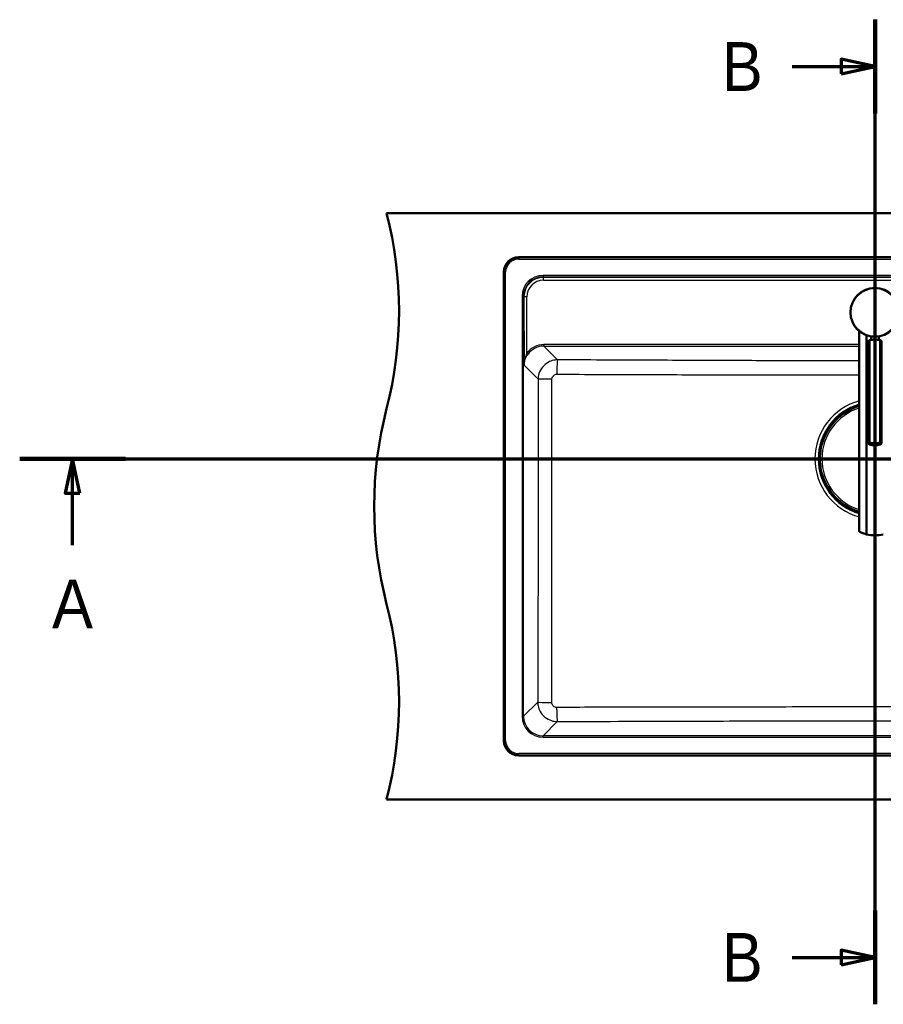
# Model space of a CAD drawing. Header units: millimetres. Extents: x 100 to 2000, y 93 to 4053.
# Tile 15 of 16: x 191 to 1075, y 3045 to 4053. Entities that reach past the tile are written whole.
import ezdxf

# ---------------------------------------------------------------- set-up
doc = ezdxf.new("R2010")
doc.units = ezdxf.units.MM
doc.header["$LTSCALE"] = 10
for name, color, linetype, lineweight in [('Section View Lines(ISO)', 7, 'Continuous', 70), ('Visible Edges(ISO)', 7, 'Continuous', 50), ('Visible Tangent Edges(ISO)', 7, 'Continuous', 25)]:
    doc.layers.add(name, color=color, linetype=linetype, lineweight=lineweight)
doc.styles.add('Text__5.0mm', font='arial.ttf', dxfattribs={"width": 0.9})

# ---------------------------------------------------------------- blocks, each defined once
blk = doc.blocks.new('2dTransSection0')
at = {"layer": 'Section View Lines(ISO)', "linetype": 'Continuous'}
for p, q in [((19.12, 360.35), (194.35, 360.35)), ((24.54, 360.35), (23.79, 356.85)), ((24.54, 356.85), (24.54, 360.35)), ((25.29, 356.85), (24.54, 360.35)), ((188.93, 360.35), (188.18, 356.85)), ((188.93, 356.85), (188.93, 360.35)), ((189.68, 356.85), (188.93, 360.35)), ((23.79, 356.85), (25.29, 356.85)), ((24.54, 351.5), (24.54, 356.85)), ((188.18, 356.85), (189.68, 356.85)), ((188.93, 351.5), (188.93, 356.85))]:
    blk.add_line(p, q, dxfattribs=at)
at = {"layer": 'Section View Lines(ISO)', "linetype": 'Continuous', "lineweight": 140}
for p, q in [((19.12, 360.35), (29.96, 360.35)), ((183.51, 360.35), (194.35, 360.35))]:
    blk.add_line(p, q, dxfattribs=at)
at = {"layer": 'Section View Lines(ISO)', "linetype": 'Continuous', "flags": 128}
for points in [[(25.29, 356.85), (24.54, 360.35), (23.79, 356.85), (25.29, 356.85)], [(189.68, 356.85), (188.93, 360.35), (188.18, 356.85), (189.68, 356.85)]]:
    blk.add_lwpolyline(points, dxfattribs=at)
at = {"layer": 'Section View Lines(ISO)'}
for points in [[(25.29, 356.85), (24.54, 360.35), (23.79, 356.85), (25.29, 356.85)], [(189.68, 356.85), (188.93, 360.35), (188.18, 356.85), (189.68, 356.85)]]:
    blk.add_solid(points, dxfattribs=at)
at = {"layer": 'Section View Lines(ISO)', "char_height": 5, "attachment_point": 7, "style": 'Text__5.0mm'}
for insert in [(22.43, 343), (186.82, 343)]:
    blk.add_mtext('A', dxfattribs=dict(at, insert=insert))
blk = doc.blocks.new('2dTransSection1')
at = {"layer": 'Section View Lines(ISO)', "linetype": 'Continuous'}
for p, q in [((106.68, 304.51), (106.68, 405.32)), ((106.68, 400.52), (103.18, 401.27)), ((103.18, 401.27), (103.18, 399.77)), ((98.19, 400.52), (103.18, 400.52)), ((103.18, 400.52), (106.68, 400.52)), ((103.18, 399.77), (106.68, 400.52)), ((106.68, 309.31), (103.18, 310.06)), ((103.18, 310.06), (103.18, 308.56)), ((98.19, 309.31), (103.18, 309.31)), ((103.18, 309.31), (106.68, 309.31)), ((103.18, 308.56), (106.68, 309.31))]:
    blk.add_line(p, q, dxfattribs=at)
at = {"layer": 'Section View Lines(ISO)', "linetype": 'Continuous', "lineweight": 140}
for p, q in [((106.68, 395.72), (106.68, 405.32)), ((106.68, 304.51), (106.68, 314.11))]:
    blk.add_line(p, q, dxfattribs=at)
at = {"layer": 'Section View Lines(ISO)', "linetype": 'Continuous', "flags": 128}
for points in [[(103.18, 399.77), (106.68, 400.52), (103.18, 401.27), (103.18, 399.77)], [(103.18, 308.56), (106.68, 309.31), (103.18, 310.06), (103.18, 308.56)]]:
    blk.add_lwpolyline(points, dxfattribs=at)
at = {"layer": 'Section View Lines(ISO)'}
for points in [[(103.18, 399.77), (106.68, 400.52), (103.18, 401.27), (103.18, 399.77)], [(103.18, 308.56), (106.68, 309.31), (103.18, 310.06), (103.18, 308.56)]]:
    blk.add_solid(points, dxfattribs=at)
at = {"layer": 'Section View Lines(ISO)', "char_height": 5, "attachment_point": 7, "style": 'Text__5.0mm'}
for insert in [(90.98, 398.02), (90.98, 306.81)]:
    blk.add_mtext('B', dxfattribs=dict(at, insert=insert))

msp = doc.modelspace()

# ---------------------------------------------------------------- linework, layer by layer
at = {"layer": 'Visible Edges(ISO)'}
for p, q in [((566.75, 3854.93), (1566.75, 3854.93)), ((1431.79, 3809.93), (701.72, 3809.93)), ((686.75, 3794.97), (686.75, 3314.9)), ((1050.48, 3734.29), (1050.48, 3529.04)), ((1057.89, 3730.02), (1057.89, 3526.24)), ((1059.7, 3619.73), (1059.7, 3723.42)), ((1061, 3620.31), (1061, 3724.91)), ((1062.48, 3725.3), (1062.48, 3728.82)), ((1070.48, 3725.3), (1070.48, 3728.82)), ((1071.96, 3620.31), (1071.96, 3724.91)), ((1073.26, 3619.73), (1073.26, 3723.42)), ((1009.9, 3609.31), (1009.95, 3609.31)), ((1010.1, 3609.36), (1010, 3609.36)), ((1010.43, 3609.36), (1010.1, 3609.36)), ((1010.15, 3609.11), (1010.15, 3604.73)), ((1009.35, 3599.2), (1009.35, 3607.86)), ((1009.63, 3604.53), (1009.75, 3604.53)), ((1009.75, 3602.53), (1009.63, 3602.53)), ((1009.75, 3604.53), (1009.95, 3604.53)), ((1009.95, 3602.53), (1009.75, 3602.53)), ((1010.15, 3607.9), (1010.3, 3607.9)), ((1010.15, 3602.33), (1010.15, 3597.96)), ((1010.15, 3599.16), (1010.3, 3599.16)), ((1009.95, 3597.76), (1009.9, 3597.76)), ((1010, 3597.7), (1010.1, 3597.7)), ((1010.1, 3597.7), (1010.43, 3597.7)), ((701.72, 3299.93), (1431.79, 3299.93)), ((566.75, 3254.93), (1566.75, 3254.93))]:
    msp.add_line(p, q, dxfattribs=at)
msp.add_circle((1066.48, 3753.5), 25, dxfattribs=at)
for centre, radius, start, end in [((179.46, 3754.93), 400, 345.52249, 14.47751), ((954.05, 3554.93), 400, 165.52249, 194.47751), ((1066.75, 3603.53), 56.63, 106.70329, 175.45373), ((1009.95, 3609.11), 0.2, 0, 90), ((1009.95, 3604.73), 0.2, 270, 0), ((1009.95, 3602.33), 0.2, 0, 90), ((1066.75, 3603.53), 56.63, 184.54627, 253.29671), ((1009.95, 3597.96), 0.2, 270, 0), ((1066.48, 3560.17), 35, 255.79658, 284.20342), ((179.46, 3354.93), 400, 345.52249, 14.47751)]:
    msp.add_arc(centre, radius, start, end, dxfattribs=at)
for centre, major_axis, ratio, start_param, end_param in [((701.79, 3794.9), (-10.66, 10.66), 0.9951458, 5.5002201, 7.0661505), ((1066.48, 3708.35), (-18, 0), 0.9659258, 4.712389, 5.0215823), ((1066.48, 3708.35), (-18, 0), 0.9659258, 4.4031957, 4.712389), ((1066.48, 3636.87), (18, 0), 0.9659258, 4.4031957, 5.0215823), ((1010.1, 3608.76), (0, 0.6), 0.9986295, 0, 0.5235988), ((1009.9, 3609.11), (-0.1, 0.173), 0.9993145, 5.7595865, 6.2831853), ((1066.48, 3634.8), (-18, 0), 0.9659258, 1.261603, 1.8799896), ((1009.9, 3597.96), (0, -0.2), 0.9986295, 5.7595865, 6.2831853), ((1010.1, 3598.3), (0, -0.6), 0.9986295, 5.7595865, 6.2831853), ((701.79, 3314.97), (-10.66, -10.66), 0.9951458, 5.5002201, 7.0661505)]:
    msp.add_ellipse(centre, major_axis=major_axis, ratio=ratio, start_param=start_param, end_param=end_param, dxfattribs=at)
for points, knots in [([(1061, 3724.91), (1060.69, 3724.71), (1060.42, 3724.49), (1059.87, 3723.95), (1059.7, 3723.64), (1059.7, 3723.42)], [1.65377546, 1.65377546, 1.65377546, 1.65377546, 1.80778066, 1.80778066, 2.06615044, 2.06615044, 2.06615044, 2.06615044]), ([(1073.26, 3723.42), (1073.26, 3723.64), (1073.09, 3723.95), (1072.53, 3724.49), (1072.27, 3724.71), (1071.96, 3724.91)], [0, 0, 0, 0, 0.25836978, 0.25836978, 0.41237498, 0.41237498, 0.41237498, 0.41237498]), ([(1061, 3618.24), (1060.69, 3618.44), (1060.42, 3618.66), (1059.87, 3619.2), (1059.7, 3619.51), (1059.7, 3619.73), (1059.7, 3619.95), (1059.87, 3620.12), (1060.42, 3620.26), (1060.69, 3620.29), (1061, 3620.31)], [-0.41237498, -0.41237498, -0.41237498, -0.41237498, -0.25836978, -0.25836978, 0, 0, 0, 0.25836978, 0.25836978, 0.41237498, 0.41237498, 0.41237498, 0.41237498]), ([(1071.96, 3620.31), (1072.27, 3620.29), (1072.53, 3620.26), (1073.09, 3620.12), (1073.26, 3619.95), (1073.26, 3619.51), (1073.09, 3619.2), (1072.53, 3618.66), (1072.27, 3618.44), (1071.96, 3618.24)], [1.65377546, 1.65377546, 1.65377546, 1.65377546, 1.80778066, 1.80778066, 2.06615044, 2.06615044, 2.32452022, 2.32452022, 2.47852542, 2.47852542, 2.47852542, 2.47852542]), ([(1009.35, 3607.86), (1009.35, 3607.97), (1009.36, 3608.07), (1009.36, 3608.27), (1009.36, 3608.36), (1009.37, 3608.53), (1009.37, 3608.61), (1009.38, 3608.71), (1009.39, 3608.74), (1009.39, 3608.8), (1009.4, 3608.83), (1009.41, 3608.88), (1009.41, 3608.9), (1009.43, 3608.95), (1009.44, 3608.99), (1009.48, 3609.07), (1009.5, 3609.1), (1009.55, 3609.17), (1009.59, 3609.2), (1009.68, 3609.27), (1009.73, 3609.3), (1009.85, 3609.35), (1009.92, 3609.36), (1009.99, 3609.36), (1010, 3609.36), (1010, 3609.36)], [0, 0, 0, 0, 0.03125424, 0.03125424, 0.06205631, 0.06205631, 0.09385377, 0.09385377, 0.11215263, 0.11215263, 0.12586969, 0.12586969, 0.1351267, 0.1351267, 0.14902565, 0.14902565, 0.16060251, 0.16060251, 0.17588251, 0.17588251, 0.19469409, 0.19469409, 0.2139782, 0.2139782, 0.21605307, 0.21605307, 0.21605307, 0.21605307]), ([(1010, 3597.7), (1009.94, 3597.7), (1009.87, 3597.71), (1009.75, 3597.76), (1009.69, 3597.79), (1009.59, 3597.86), (1009.54, 3597.91), (1009.49, 3597.99), (1009.47, 3598.01), (1009.45, 3598.06), (1009.44, 3598.08), (1009.42, 3598.14), (1009.41, 3598.17), (1009.4, 3598.22), (1009.4, 3598.24), (1009.39, 3598.32), (1009.38, 3598.37), (1009.37, 3598.48), (1009.37, 3598.55), (1009.36, 3598.72), (1009.36, 3598.83), (1009.36, 3599.03), (1009.35, 3599.12), (1009.35, 3599.2)], [0, 0, 0, 0, 0.0196573, 0.0196573, 0.03895142, 0.03895142, 0.05823465, 0.05823465, 0.06738272, 0.06738272, 0.07529659, 0.07529659, 0.08790625, 0.08790625, 0.09967294, 0.09967294, 0.12689063, 0.12689063, 0.15433077, 0.15433077, 0.19062796, 0.19062796, 0.21603617, 0.21603617, 0.21603617, 0.21603617]), ([(1010.26, 3607.66), (1010.26, 3607.66), (1010.26, 3607.66), (1010.27, 3607.66), (1010.27, 3607.67), (1010.27, 3607.69), (1010.27, 3607.71), (1010.28, 3607.76), (1010.28, 3607.79), (1010.29, 3607.86), (1010.3, 3607.9), (1010.3, 3607.96), (1010.3, 3607.99), (1010.31, 3608.02)], [0.019765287, 0.019765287, 0.019765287, 0.019765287, 0.022905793, 0.022905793, 0.029801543, 0.029801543, 0.040160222, 0.040160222, 0.052161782, 0.052161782, 0.064649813, 0.064649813, 0.073300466, 0.073300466, 0.073300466, 0.073300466]), ([(1010.31, 3599.04), (1010.3, 3599.09), (1010.3, 3599.13), (1010.29, 3599.21), (1010.29, 3599.24), (1010.28, 3599.31), (1010.28, 3599.34), (1010.27, 3599.38), (1010.27, 3599.4), (1010.26, 3599.41), (1010.26, 3599.41), (1010.26, 3599.41), (1010.26, 3599.41), (1010.26, 3599.41)], [0, 0, 0, 0, 0.012563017, 0.012563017, 0.025126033, 0.025126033, 0.037514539, 0.037514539, 0.049084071, 0.049084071, 0.052984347, 0.052984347, 0.053534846, 0.053534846, 0.053534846, 0.053534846]), ([(1050.48, 3529.04), (1050.48, 3529.04), (1050.59, 3528.98), (1051.03, 3528.76), (1051.35, 3528.6), (1052.63, 3528.01), (1053.87, 3527.48), (1056.06, 3526.75), (1056.93, 3526.48), (1057.89, 3526.24)], [4.7719847, 4.7719847, 4.7719847, 4.7719847, 5.0942374, 5.0942374, 5.41649, 5.41649, 6.0609952, 6.0609952, 6.4024504, 6.4024504, 6.4024504, 6.4024504])]:
    msp.add_open_spline(points, degree=3, knots=knots, dxfattribs=at)
at = {"layer": 'Visible Tangent Edges(ISO)'}
for p, q in [((702.04, 3809.61), (701.72, 3809.93)), ((1431.47, 3809.61), (702.04, 3809.61)), ((702.04, 3809.61), (702.04, 3808.12)), ((702.04, 3808.12), (1431.47, 3808.12)), ((686.75, 3794.97), (687.08, 3794.65)), ((687.08, 3794.65), (687.08, 3315.22)), ((688.57, 3794.65), (687.08, 3794.65)), ((688.57, 3315.22), (688.57, 3794.65)), ((726.8, 3791.31), (726.8, 3789.81)), ((1406.71, 3791.31), (726.8, 3791.31)), ((727.23, 3789.38), (726.8, 3789.81)), ((726.8, 3789.81), (1406.71, 3789.81)), ((727.23, 3786.42), (727.23, 3789.38)), ((1406.28, 3789.38), (727.23, 3789.38)), ((727.23, 3786.42), (1406.28, 3786.42)), ((705.38, 3769.89), (706.87, 3769.89)), ((705.38, 3769.89), (705.38, 3339.98)), ((706.87, 3339.98), (706.87, 3769.89)), ((706.87, 3769.89), (707.32, 3769.45)), ((707.32, 3769.45), (707.37, 3699.39)), ((710.35, 3711.69), (710.31, 3769.47)), ((727.64, 3720.45), (727.64, 3718.97)), ((1050.48, 3720.45), (727.64, 3720.45)), ((741.7, 3704.91), (727.64, 3718.97)), ((727.64, 3718.97), (1050.48, 3718.97)), ((707.37, 3699.39), (721.76, 3685)), ((1009.8, 3609.28), (1009.85, 3609.28)), ((1010.15, 3609.11), (1009.96, 3609.11)), ((1009.96, 3609.11), (1009.96, 3604.73)), ((1009.35, 3607.86), (1009.36, 3607.86)), ((1009.35, 3599.2), (1009.36, 3599.2)), ((1009.36, 3599.2), (1009.36, 3607.86)), ((1009.4, 3608.76), (1009.55, 3608.76)), ((1009.55, 3604.73), (1009.43, 3604.73)), ((1009.43, 3602.33), (1009.55, 3602.33)), ((1009.76, 3608.76), (1009.55, 3608.76)), ((1009.55, 3608.76), (1009.55, 3604.73)), ((1009.55, 3604.73), (1009.76, 3604.73)), ((1009.76, 3602.33), (1009.55, 3602.33)), ((1009.55, 3602.33), (1009.55, 3598.3)), ((1009.76, 3604.73), (1009.76, 3608.76)), ((1009.96, 3604.73), (1009.76, 3604.73)), ((1009.76, 3602.33), (1009.96, 3602.33)), ((1009.76, 3598.3), (1009.76, 3602.33)), ((1009.96, 3604.73), (1010.15, 3604.73)), ((1010.15, 3602.33), (1009.96, 3602.33)), ((1009.96, 3602.33), (1009.96, 3597.96)), ((1010.15, 3608.3), (1010.33, 3608.3)), ((1010.31, 3608.02), (1010.31, 3608.02)), ((1010.31, 3599.04), (1010.31, 3599.04)), ((1009.55, 3598.3), (1009.4, 3598.3)), ((1009.76, 3598.3), (1009.55, 3598.3)), ((1009.85, 3597.78), (1009.8, 3597.78)), ((1009.96, 3597.96), (1010.15, 3597.96)), ((1010.15, 3598.76), (1010.33, 3598.76)), ((721.42, 3354.53), (706.87, 3339.98)), ((705.38, 3339.98), (706.87, 3339.98)), ((726.8, 3320.05), (741.35, 3334.61)), ((1406.71, 3320.05), (726.8, 3320.05)), ((726.8, 3318.56), (726.8, 3320.05)), ((726.8, 3318.56), (1406.71, 3318.56)), ((687.08, 3315.22), (686.75, 3314.9)), ((687.08, 3315.22), (688.57, 3315.22)), ((701.72, 3299.93), (702.04, 3300.26)), ((1431.47, 3301.75), (702.04, 3301.75)), ((702.04, 3300.26), (702.04, 3301.75)), ((702.04, 3300.26), (1431.47, 3300.26))]:
    msp.add_line(p, q, dxfattribs=at)
msp.add_circle((1066.48, 3753.5), 24.5, dxfattribs=at)
for radius, start, end in [(61.59, 105.32182, 254.67818), (58.28, 106.21479, 253.78521), (58.14, 106.25682, 253.74318), (57.91, 106.32201, 253.67799), (56.61, 106.70949, 253.29051), (56.63, 106.70333, 175.45373), (54.48, 107.38055, 252.61945), (56.63, 184.54627, 253.29667)]:
    msp.add_arc((1066.75, 3603.53), radius, start, end, dxfattribs=at)
for centre, major_axis, ratio, start_param, end_param in [((702.11, 3794.58), (-10.65, 10.65), 0.9961105, 5.5002201, 7.0661505), ((702.11, 3794.58), (-9.59, 9.59), 0.9951458, 5.5002201, 7.0661505), ((726.96, 3769.73), (-15.32, 15.32), 0.9924325, 5.5015852, 7.0647854), ((726.96, 3769.73), (-14.27, 14.27), 0.9913115, 5.5015852, 7.0647854), ((727.37, 3769.32), (-13.44, 14.97), 0.9940003, 5.5556535, 7.1188537), ((727.37, 3769.34), (-11.56, 12.66), 0.9916405, 5.5471582, 7.1103583), ((710.31, 3769.45), (-3, 0), 0.0087265, 4.7123823, 6.1959155), ((727.82, 3698.86), (-14.62, 16.01), 0.9916405, 5.5471582, 6.4819069), ((710.35, 3711.7), (1.21, -0.88), 0.0070501, 4.7175319, 6.1615283), ((727.82, 3698.87), (-13.66, 14.87), 0.9904642, 5.5445006, 6.4792493), ((741.7, 3689.97), (0.07, 15), 0.050642, 0.0873789, 1.5575714), ((736.7, 3685), (-15, -0.02), 0.0126144, 4.7632079, 6.1959119), ((1010, 3608.76), (0, 0.6), 0.9986295, 0, 1.5707963), ((1010.15, 3608.76), (0, -0.6), 0.9986295, 3.6651914, 4.712389), ((1010.16, 3608.76), (0, 0.4), 0.9986295, 0.5235988, 1.5707963), ((1009.95, 3609.11), (-0.1, 0.173), 0.9993145, 5.7595865, 6.2831853), ((1009.95, 3609.11), (-0.1, 0.173), 0.0453243, 4.6861911, 6.2569874), ((1009.4, 3607.86), (0, 0.9), 0.052336, 0, 1.5707963), ((1009.4, 3599.2), (0, -0.9), 0.052336, 4.712389, 6.2831853), ((1009.43, 3603.53), (0, 1.2), 0.052336, 0, 3.1415927), ((1009.63, 3604.73), (0, -0.2), 0.9986295, 4.712389, 6.2831853), ((1009.63, 3602.33), (0, 0.2), 0.9986295, 0, 1.5707963), ((1009.75, 3604.73), (0, -0.2), 0.9986295, 4.712389, 6.2831853), ((1009.75, 3602.33), (0, 0.2), 0.9986295, 0, 1.5707963), ((1009.63, 3603.53), (0, -1), 0.052336, 3.1415927, 6.2831853), ((1009.75, 3604.73), (0, -0.2), 0.052336, 0, 1.5707963), ((1009.75, 3602.33), (0, 0.2), 0.052336, 4.712389, 6.2831853), ((1009.83, 3603.53), (0, 1), 0.052336, 0, 3.1415927), ((1009.95, 3604.73), (0, -0.2), 0.052336, 0, 1.5707963), ((1009.95, 3602.33), (0, 0.2), 0.052336, 4.712389, 6.2831853), ((1010.35, 3607.63), (-0.0993, -0.012), 0.9645145, 5.5149018, 6.083644), ((1010.35, 3599.44), (-0.0993, 0.012), 0.9645145, 0.1995413, 0.7680405), ((1010, 3598.3), (0, -0.6), 0.9986295, 4.712389, 6.2831853), ((1010.15, 3598.3), (0, -0.6), 0.9986295, 4.712389, 5.7595865), ((1010.16, 3598.3), (0, 0.4), 0.9986295, 1.5707963, 2.6179939), ((1009.95, 3597.96), (-0.1, -0.173), 0.0453243, 0.0261979, 1.5969942), ((1009.95, 3597.96), (0, -0.2), 0.9986295, 5.7595865, 6.2831853), ((736.37, 3354.53), (-15, 0.04), 0.0316431, 0.0873103, 1.5290768), ((741.35, 3349.55), (0.05, -15), 0.0413943, 4.7444464, 6.1958438), ((726.96, 3340.14), (-15.32, -15.32), 0.9924325, 5.5015852, 7.0647854), ((726.96, 3340.14), (-14.27, -14.27), 0.9913115, 5.5015852, 7.0647854), ((702.11, 3315.28), (-10.65, -10.65), 0.9961105, 5.5002201, 7.0661505), ((702.11, 3315.28), (-9.59, -9.59), 0.9951458, 5.5002201, 7.0661505)]:
    msp.add_ellipse(centre, major_axis=major_axis, ratio=ratio, start_param=start_param, end_param=end_param, dxfattribs=at)
for points, knots in [([(710.35, 3711.69), (709.92, 3710.79), (709.52, 3709.85), (709, 3708.44), (708.85, 3707.99), (708.38, 3706.47), (708.11, 3705.39), (707.59, 3702.68), (707.41, 3701.03), (707.37, 3699.39)], [-1.3929307, -1.3929307, -1.3929307, -1.3929307, -1.060751, -1.060751, -0.9046327, -0.9046327, -0.5422785, -0.5422785, 0.0018359, 0.0018359, 0.0018359, 0.0018359]), ([(707.37, 3699.39), (707.44, 3700.92), (707.69, 3702.45), (708.42, 3704.97), (708.8, 3705.97), (709.46, 3707.38), (709.67, 3707.8), (710.39, 3709.11), (710.95, 3709.99), (711.55, 3710.82)], [-0.0018359, -0.0018359, -0.0018359, -0.0018359, 0.5422785, 0.5422785, 0.9046327, 0.9046327, 1.060751, 1.060751, 1.3929307, 1.3929307, 1.3929307, 1.3929307]), ([(741.7, 3704.91), (740.4, 3704.9), (739.1, 3704.77), (735.78, 3704.1), (733.8, 3703.36), (729.78, 3701.1), (727.82, 3699.45), (724.62, 3695.5), (723.4, 3693.21), (722.07, 3688.9), (721.77, 3686.95), (721.76, 3685)], [0, 0, 0, 0, 0.09845568, 0.09845568, 0.25598476, 0.25598476, 0.44509901, 0.44509901, 0.63672519, 0.63672519, 0.78381688, 0.78381688, 0.78381688, 0.78381688]), ([(1050.48, 3703.77), (1043.92, 3703.77), (1037.36, 3703.78), (1018.81, 3703.81), (1006.83, 3703.84), (972.59, 3703.95), (950.33, 3704.03), (908.62, 3704.19), (889.16, 3704.27), (842.18, 3704.47), (814.65, 3704.59), (771.98, 3704.78), (756.84, 3704.84), (741.7, 3704.91)], [-30.9071811, -30.9071811, -30.9071811, -30.9071811, -28.9387871, -28.9387871, -25.342851, -25.342851, -18.6595657, -18.6595657, -12.8162088, -12.8162088, -4.5481434, -4.5481434, 0, 0, 0, 0]), ([(735.94, 3685.19), (735.94, 3685.68), (736.01, 3686.17), (736.34, 3687.26), (736.65, 3687.83), (737.45, 3688.82), (737.94, 3689.23), (738.95, 3689.79), (739.45, 3689.98), (740.29, 3690.14), (740.62, 3690.17), (740.94, 3690.17)], [-0.78381688, -0.78381688, -0.78381688, -0.78381688, -0.63672519, -0.63672519, -0.44509901, -0.44509901, -0.25598476, -0.25598476, -0.09845568, -0.09845568, 0, 0, 0, 0]), ([(740.94, 3690.17), (756.09, 3690.11), (771.23, 3690.05), (813.91, 3689.9), (841.44, 3689.8), (888.45, 3689.67), (907.92, 3689.62), (949.69, 3689.54), (971.99, 3689.53), (1006.38, 3689.54), (1018.42, 3689.56), (1037.15, 3689.58), (1043.81, 3689.59), (1050.48, 3689.59)], [0, 0, 0, 0, 4.5481434, 4.5481434, 12.8162088, 12.8162088, 18.6595657, 18.6595657, 25.342851, 25.342851, 28.9387871, 28.9387871, 30.9217694, 30.9217694, 30.9217694, 30.9217694]), ([(721.76, 3685), (721.79, 3657.46), (721.81, 3629.92), (721.81, 3574.83), (721.79, 3547.28), (721.7, 3464.66), (721.58, 3409.59), (721.42, 3354.53)], [-33.0527346, -33.0527346, -33.0527346, -33.0527346, -24.7895509, -24.7895509, -16.5263673, -16.5263673, 0, 0, 0, 0]), ([(735.74, 3354.05), (735.84, 3409.18), (735.91, 3464.35), (735.96, 3547.15), (735.96, 3574.76), (735.96, 3629.98), (735.96, 3657.59), (735.94, 3685.19)], [0, 0, 0, 0, 16.5263673, 16.5263673, 24.7895509, 24.7895509, 33.0527346, 33.0527346, 33.0527346, 33.0527346]), ([(1010.25, 3607.64), (1010.25, 3607.63), (1010.25, 3607.63), (1010.26, 3607.62), (1010.26, 3607.63), (1010.26, 3607.65), (1010.27, 3607.67), (1010.28, 3607.75), (1010.29, 3607.8), (1010.3, 3607.92), (1010.3, 3607.97), (1010.31, 3608.02)], [0, 0, 0, 0, 0.007791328, 0.007791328, 0.020257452, 0.020257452, 0.036463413, 0.036463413, 0.057531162, 0.057531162, 0.073300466, 0.073300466, 0.073300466, 0.073300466]), ([(1010.31, 3599.04), (1010.3, 3599.07), (1010.3, 3599.1), (1010.3, 3599.16), (1010.29, 3599.2), (1010.28, 3599.29), (1010.28, 3599.33), (1010.27, 3599.4), (1010.26, 3599.43), (1010.25, 3599.45), (1010.25, 3599.44), (1010.25, 3599.43)], [0, 0, 0, 0, 0.007791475, 0.007791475, 0.020257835, 0.020257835, 0.036464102, 0.036464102, 0.057532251, 0.057532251, 0.073300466, 0.073300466, 0.073300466, 0.073300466]), ([(721.42, 3354.53), (721.43, 3353.24), (721.56, 3351.94), (722.23, 3348.64), (722.96, 3346.67), (725.19, 3342.68), (726.82, 3340.73), (730.72, 3337.54), (732.99, 3336.31), (737.33, 3334.93), (739.34, 3334.62), (741.35, 3334.61)], [0, 0, 0, 0, 0.09765881, 0.09765881, 0.25391289, 0.25391289, 0.44096202, 0.44096202, 0.63161183, 0.63161183, 0.78376856, 0.78376856, 0.78376856, 0.78376856]), ([(740.73, 3349.07), (740.23, 3349.07), (739.72, 3349.14), (738.63, 3349.48), (738.05, 3349.79), (737.08, 3350.58), (736.67, 3351.07), (736.11, 3352.07), (735.93, 3352.57), (735.77, 3353.4), (735.74, 3353.73), (735.74, 3354.05)], [-0.78376856, -0.78376856, -0.78376856, -0.78376856, -0.63161183, -0.63161183, -0.44096202, -0.44096202, -0.25391289, -0.25391289, -0.09765881, -0.09765881, 0, 0, 0, 0]), ([(1392.78, 3349.07), (1344.22, 3349.2), (1295.64, 3349.31), (1214.53, 3349.42), (1182.01, 3349.46), (1121.9, 3349.49), (1094.33, 3349.5), (1031.86, 3349.5), (996.96, 3349.49), (945.07, 3349.45), (928.05, 3349.43), (866.86, 3349.36), (822.73, 3349.27), (765.99, 3349.13), (753.36, 3349.1), (740.73, 3349.07)], [0, 0, 0, 0, 14.5686072, 14.5686072, 24.306416, 24.306416, 32.5534808, 32.5534808, 42.9903946, 42.9903946, 48.0868443, 48.0868443, 61.3180679, 61.3180679, 65.1069616, 65.1069616, 65.1069616, 65.1069616]), ([(741.35, 3334.61), (753.97, 3334.65), (766.59, 3334.7), (823.28, 3334.89), (867.36, 3335.03), (928.42, 3335.18), (945.41, 3335.21), (997.17, 3335.3), (1031.96, 3335.34), (1094.24, 3335.34), (1121.73, 3335.32), (1181.68, 3335.23), (1214.13, 3335.16), (1295.11, 3334.95), (1343.64, 3334.78), (1392.16, 3334.61)], [-65.1069616, -65.1069616, -65.1069616, -65.1069616, -61.3180679, -61.3180679, -48.0868443, -48.0868443, -42.9903946, -42.9903946, -32.5534808, -32.5534808, -24.306416, -24.306416, -14.5686072, -14.5686072, 0, 0, 0, 0])]:
    msp.add_open_spline(points, degree=3, knots=knots, dxfattribs=at)
for points in [[(1010.22, 3607.9), (1010.23, 3607.82), (1010.24, 3607.73), (1010.25, 3607.64)], [(1010.25, 3599.43), (1010.24, 3599.34), (1010.23, 3599.25), (1010.22, 3599.16)]]:
    msp.add_open_spline(points, degree=3, dxfattribs=at)

# ---------------------------------------------------------------- block references
at = {"layer": 'Section View Lines(ISO)', "xscale": 10, "yscale": 10, "zscale": 10}
for name in ['2dTransSection1', '2dTransSection0']:
    msp.add_blockref(name, (0, 0), dxfattribs=at)

doc.saveas('drawing.dxf')
